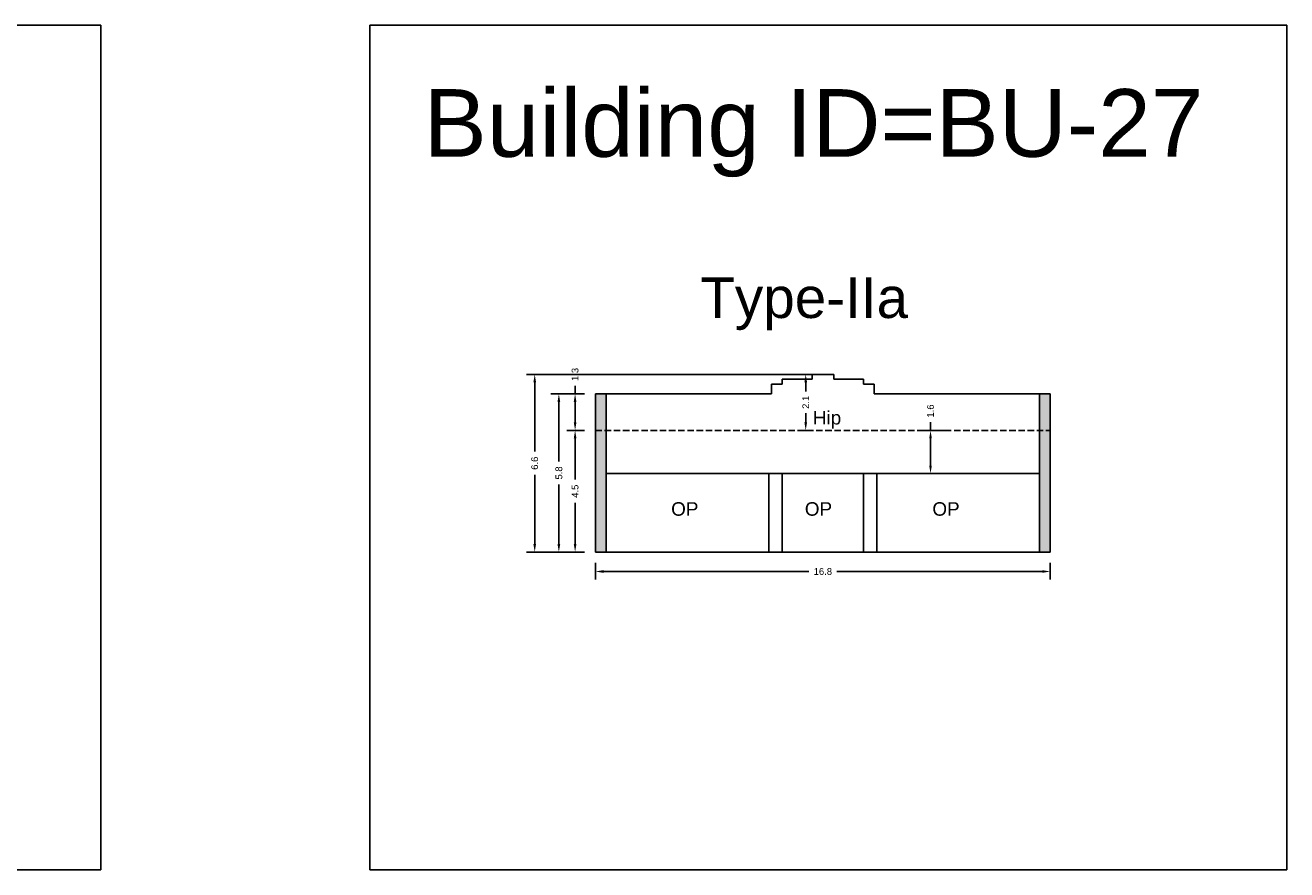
# Model space of a CAD drawing. Header units: metres. Extents: x 3416649 to 3417093, y -6712874 to -6712690.
# Tile 33 of 45: x 3416906 to 3416952, y -6712798 to -6712766. Entities that reach past the tile are written whole.
import ezdxf

# ---------------------------------------------------------------- set-up
doc = ezdxf.new("R2010")
doc.units = ezdxf.units.M
doc.linetypes.add('ACAD_ISO02W100', pattern=[15, 12, -3])
doc.layers.add('Dotted', color=7, linetype='ACAD_ISO02W100', plot=False)
doc.styles.get("Standard").update_dxf_attribs({"font": 'arial.ttf'})
doc.dimstyles.new('ISO-25', dxfattribs={"dimtxt": 0.25, "dimasz": 0.3, "dimexe": 0.3, "dimexo": 0.4, "dimgap": 0.2, "dimtad": 0, "dimdec": 1, "dimdsep": 46, "dimtxsty": 'Standard', "dimcen": 2.5, "dimadec": 0, "dimazin": 0, "dimtfac": 1, "dimtdec": 1, "dimtmove": 0, "dimatfit": 3, "dimfxl": 1, "dimarcsym": 0})

# ---------------------------------------------------------------- blocks, each defined once
blk = doc.blocks.new('*D229')
at = {"color": 0, "lineweight": -2, "transparency": 16777216}
for p, q in [((3416926.279, -6712781.41), (3416925.629, -6712781.41)), ((3416925.929, -6712781.71), (3416925.929, -6712783.226)), ((3416925.929, -6712785.61), (3416925.929, -6712784.093)), ((3416926.279, -6712785.91), (3416925.629, -6712785.91))]:
    blk.add_line(p, q, dxfattribs=at)
at = {"color": 0, "transparency": 16777216}
for points in [[(3416925.879, -6712781.71), (3416925.979, -6712781.71), (3416925.929, -6712781.41)], [(3416925.879, -6712785.61), (3416925.979, -6712785.61), (3416925.929, -6712785.91)]]:
    blk.add_solid(points, dxfattribs=at)
at = {"layer": 'Defpoints', "color": 0, "transparency": 16777216}
for p in [(3416925.929, -6712781.41), (3416926.679, -6712781.41), (3416926.679, -6712785.91)]:
    blk.add_point(p, dxfattribs=at)
at = {"color": 0, "transparency": 16777216, "insert": (3416925.929, -6712783.66), "char_height": 0.25, "attachment_point": 5, "rotation": 90}
blk.add_mtext('4.5', dxfattribs=at)
blk = doc.blocks.new('*D230')
at = {"color": 0, "lineweight": -2, "transparency": 16777216}
for p, q in [((3416925.929, -6712780.06), (3416925.929, -6712779.76)), ((3416926.279, -6712780.06), (3416925.629, -6712780.06)), ((3416925.929, -6712781.11), (3416925.929, -6712780.36)), ((3416926.279, -6712781.41), (3416925.629, -6712781.41))]:
    blk.add_line(p, q, dxfattribs=at)
at = {"color": 0, "transparency": 16777216}
for points in [[(3416925.879, -6712780.36), (3416925.979, -6712780.36), (3416925.929, -6712780.06)], [(3416925.879, -6712781.11), (3416925.979, -6712781.11), (3416925.929, -6712781.41)]]:
    blk.add_solid(points, dxfattribs=at)
at = {"layer": 'Defpoints', "color": 0, "transparency": 16777216}
for p in [(3416925.929, -6712780.06), (3416926.679, -6712780.06), (3416926.679, -6712781.41)]:
    blk.add_point(p, dxfattribs=at)
at = {"color": 0, "transparency": 16777216, "insert": (3416925.929, -6712779.344), "char_height": 0.25, "attachment_point": 5, "rotation": 90}
blk.add_mtext('1.3', dxfattribs=at)
blk = doc.blocks.new('*D231')
at = {"color": 0, "lineweight": -2, "transparency": 16777216}
for p, q in [((3416934.689, -6712779.34), (3416934.156, -6712779.34)), ((3416934.456, -6712779.64), (3416934.456, -6712779.969)), ((3416934.456, -6712781.11), (3416934.456, -6712780.78)), ((3416934.689, -6712781.41), (3416934.156, -6712781.41))]:
    blk.add_line(p, q, dxfattribs=at)
at = {"color": 0, "transparency": 16777216}
for points in [[(3416934.406, -6712779.64), (3416934.506, -6712779.64), (3416934.456, -6712779.34)], [(3416934.406, -6712781.11), (3416934.506, -6712781.11), (3416934.456, -6712781.41)]]:
    blk.add_solid(points, dxfattribs=at)
at = {"layer": 'Defpoints', "color": 0, "transparency": 16777216}
for p in [(3416935.089, -6712779.34), (3416934.456, -6712781.41), (3416935.089, -6712781.41)]:
    blk.add_point(p, dxfattribs=at)
at = {"color": 0, "transparency": 16777216, "insert": (3416934.456, -6712780.375), "char_height": 0.25, "attachment_point": 5, "rotation": 90}
blk.add_mtext('2.1', dxfattribs=at)
blk = doc.blocks.new('*D232')
at = {"color": 0, "lineweight": -2, "transparency": 16777216}
for p, q in [((3416926.279, -6712780.06), (3416925.029, -6712780.06)), ((3416925.329, -6712780.36), (3416925.329, -6712782.557)), ((3416925.329, -6712785.61), (3416925.329, -6712783.413)), ((3416926.279, -6712785.91), (3416925.029, -6712785.91))]:
    blk.add_line(p, q, dxfattribs=at)
at = {"color": 0, "transparency": 16777216}
for points in [[(3416925.279, -6712780.36), (3416925.379, -6712780.36), (3416925.329, -6712780.06)], [(3416925.279, -6712785.61), (3416925.379, -6712785.61), (3416925.329, -6712785.91)]]:
    blk.add_solid(points, dxfattribs=at)
at = {"layer": 'Defpoints', "color": 0, "transparency": 16777216}
for p in [(3416925.329, -6712780.06), (3416926.679, -6712780.06), (3416926.679, -6712785.91)]:
    blk.add_point(p, dxfattribs=at)
at = {"color": 0, "transparency": 16777216, "insert": (3416925.329, -6712782.985), "char_height": 0.25, "attachment_point": 5, "rotation": 90}
blk.add_mtext('5.8', dxfattribs=at)
blk = doc.blocks.new('*D233')
at = {"color": 0, "lineweight": -2, "transparency": 16777216}
for p, q in [((3416934.289, -6712779.34), (3416924.136, -6712779.34)), ((3416924.436, -6712779.64), (3416924.436, -6712782.197)), ((3416924.436, -6712785.61), (3416924.436, -6712783.053)), ((3416926.279, -6712785.91), (3416924.136, -6712785.91))]:
    blk.add_line(p, q, dxfattribs=at)
at = {"color": 0, "transparency": 16777216}
for points in [[(3416924.386, -6712779.64), (3416924.486, -6712779.64), (3416924.436, -6712779.34)], [(3416924.386, -6712785.61), (3416924.486, -6712785.61), (3416924.436, -6712785.91)]]:
    blk.add_solid(points, dxfattribs=at)
at = {"layer": 'Defpoints', "color": 0, "transparency": 16777216}
for p in [(3416924.436, -6712779.34), (3416934.689, -6712779.34), (3416926.679, -6712785.91)]:
    blk.add_point(p, dxfattribs=at)
at = {"color": 0, "transparency": 16777216, "insert": (3416924.436, -6712782.625), "char_height": 0.25, "attachment_point": 5, "rotation": 90}
blk.add_mtext('6.6', dxfattribs=at)
blk = doc.blocks.new('*D234')
at = {"color": 0, "lineweight": -2, "transparency": 16777216}
for p, q in [((3416926.679, -6712786.31), (3416926.679, -6712786.927)), ((3416943.499, -6712786.31), (3416943.499, -6712786.927)), ((3416926.979, -6712786.627), (3416934.576, -6712786.627)), ((3416943.199, -6712786.627), (3416935.602, -6712786.627))]:
    blk.add_line(p, q, dxfattribs=at)
at = {"color": 0, "transparency": 16777216}
for points in [[(3416926.979, -6712786.577), (3416926.979, -6712786.677), (3416926.679, -6712786.627)], [(3416943.199, -6712786.577), (3416943.199, -6712786.677), (3416943.499, -6712786.627)]]:
    blk.add_solid(points, dxfattribs=at)
at = {"layer": 'Defpoints', "color": 0, "transparency": 16777216}
for p in [(3416926.679, -6712785.91), (3416943.499, -6712785.91), (3416943.499, -6712786.627)]:
    blk.add_point(p, dxfattribs=at)
at = {"color": 0, "transparency": 16777216, "insert": (3416935.089, -6712786.627), "char_height": 0.25, "attachment_point": 5}
blk.add_mtext('16.8', dxfattribs=at)
blk = doc.blocks.new('*D235')
at = {"color": 0, "lineweight": -2, "transparency": 16777216}
for p, q in [((3416939.64, -6712781.41), (3416938.77, -6712781.41)), ((3416939.07, -6712781.41), (3416939.07, -6712781.11)), ((3416939.07, -6712782.71), (3416939.07, -6712781.71)), ((3416939.64, -6712783.01), (3416938.77, -6712783.01))]:
    blk.add_line(p, q, dxfattribs=at)
at = {"color": 0, "transparency": 16777216}
for points in [[(3416939.02, -6712781.71), (3416939.12, -6712781.71), (3416939.07, -6712781.41)], [(3416939.02, -6712782.71), (3416939.12, -6712782.71), (3416939.07, -6712783.01)]]:
    blk.add_solid(points, dxfattribs=at)
at = {"layer": 'Defpoints', "color": 0, "transparency": 16777216}
for p in [(3416939.07, -6712781.41), (3416940.04, -6712781.41), (3416940.04, -6712783.01)]:
    blk.add_point(p, dxfattribs=at)
at = {"color": 0, "transparency": 16777216, "insert": (3416939.07, -6712780.694), "char_height": 0.25, "attachment_point": 5, "rotation": 90}
blk.add_mtext('1.6', dxfattribs=at)

msp = doc.modelspace()

# ---------------------------------------------------------------- hatches: boundary and pattern name
h = msp.add_hatch(color=256)
h.dxf.hatch_style = 1
h.paths.add_polyline_path([(3416943.499, -6712781.41), (3416943.099, -6712781.41), (3416943.099, -6712785.91), (3416943.499, -6712785.91)])
h.paths.add_polyline_path([(3416943.499, -6712780.06), (3416943.099, -6712780.06), (3416943.099, -6712781.41), (3416943.499, -6712781.41)])
h.paths.add_polyline_path([(3416927.079, -6712780.06), (3416926.679, -6712780.06), (3416926.679, -6712781.41), (3416927.079, -6712781.41)])
h.paths.add_polyline_path([(3416927.079, -6712781.41), (3416926.679, -6712781.41), (3416926.679, -6712785.91), (3416927.079, -6712785.91)])

# ---------------------------------------------------------------- linework, layer by layer
for points in [[(3416872.269, -6712766.438), (3416908.393, -6712766.438), (3416908.393, -6712797.649), (3416872.269, -6712797.649)], [(3416918.344, -6712766.438), (3416952.241, -6712766.438), (3416952.241, -6712797.649), (3416918.344, -6712797.649)], [(3416933.089, -6712783.01), (3416927.079, -6712783.01), (3416927.079, -6712785.91), (3416933.089, -6712785.91)], [(3416933.589, -6712783.01), (3416936.589, -6712783.01), (3416936.589, -6712785.91), (3416933.589, -6712785.91)]]:
    msp.add_lwpolyline(points, close=True)
for points in [[(3416933.589, -6712779.52), (3416933.589, -6712779.7)], [(3416933.589, -6712779.52), (3416934.689, -6712779.52)], [(3416934.689, -6712779.34), (3416935.489, -6712779.34)], [(3416934.689, -6712779.34), (3416934.689, -6712779.52)], [(3416935.489, -6712779.34), (3416935.489, -6712779.52)], [(3416935.489, -6712779.52), (3416936.589, -6712779.52)], [(3416936.589, -6712779.52), (3416936.589, -6712779.7)], [(3416933.189, -6712779.7), (3416933.189, -6712780.06)], [(3416933.589, -6712779.7), (3416933.189, -6712779.7)], [(3416936.589, -6712779.7), (3416936.989, -6712779.7)], [(3416936.989, -6712779.7), (3416936.989, -6712780.06)], [(3416926.679, -6712780.06), (3416933.189, -6712780.06)], [(3416926.679, -6712780.06), (3416926.679, -6712785.91)], [(3416927.079, -6712780.06), (3416927.079, -6712785.91)], [(3416936.989, -6712780.06), (3416943.499, -6712780.06)], [(3416943.099, -6712780.06), (3416943.099, -6712785.91)], [(3416943.499, -6712780.06), (3416943.499, -6712785.91)], [(3416927.079, -6712783.01), (3416943.099, -6712783.01)], [(3416933.089, -6712785.91), (3416933.089, -6712783.01)], [(3416933.589, -6712785.91), (3416933.589, -6712783.01)], [(3416936.589, -6712785.91), (3416936.589, -6712783.01)], [(3416937.089, -6712785.91), (3416937.089, -6712783.01)], [(3416926.679, -6712785.91), (3416943.499, -6712785.91)]]:
    msp.add_lwpolyline(points)
at = {"layer": 'Dotted', "ltscale": 0.02}
msp.add_lwpolyline([(3416926.679, -6712781.41), (3416943.499, -6712781.41)], dxfattribs=at)

# ---------------------------------------------------------------- texts
at = {"attachment_point": 1}
for s, width, heights, insert, char_height in [('Building ID=BU-27', 67.86454, [0.517], (3416920.333, -6712768.799), 2.5), ('Type-IIa', 9.99112, [0.517], (3416930.557, -6712775.757), 1.5), ('Hip', 1.17554, [0], (3416934.719, -6712780.693), 0.5), ('OP', 1.17554, [0], (3416929.48, -6712784.065), 0.5), ('OP', 1.17554, [0], (3416934.422, -6712784.065), 0.5), ('OP', 1.17554, [0], (3416939.138, -6712784.065), 0.5)]:
    msp.add_mtext_dynamic_manual_height_columns(s, width=width, gutter_width=12.5, heights=heights, dxfattribs=dict(at, insert=insert, char_height=char_height))

# ---------------------------------------------------------------- dimensions: what is measured, and where the dimension line sits
for base, p1, p2, picture, middle in [((3416924.436, -6712779.34), (3416926.679, -6712785.91), (3416934.689, -6712779.34), '*D233', (3416924.436, -6712782.625)), ((3416925.929482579, -6712780.05992015), (3416926.679202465, -6712781.409920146), (3416926.679202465, -6712780.059920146), '*D230', (3416925.929482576, -6712779.344111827)), ((3416934.456, -6712781.41), (3416935.089, -6712779.34), (3416935.089, -6712781.41), '*D231', (3416934.456, -6712780.375)), ((3416925.329462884, -6712780.05992015), (3416926.679202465, -6712785.909920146), (3416926.679202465, -6712780.059920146), '*D232', (3416925.329462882, -6712782.984920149)), ((3416939.07, -6712781.41), (3416940.04, -6712783.01), (3416940.04, -6712781.41), '*D235', (3416939.07, -6712780.694)), ((3416925.929, -6712781.41), (3416926.679, -6712785.91), (3416926.679, -6712781.41), '*D229', (3416925.929, -6712783.66))]:
    dim = msp.add_linear_dim(base=base, p1=p1, p2=p2, angle=90, dimstyle='ISO-25')
    dim.commit()
    dim.dimension.update_dxf_attribs({"geometry": picture, "text_midpoint": middle})
dim = msp.add_linear_dim(base=(3416943.499, -6712786.627), p1=(3416926.679, -6712785.91), p2=(3416943.499, -6712785.91), dimstyle='ISO-25')
dim.commit()
dim.dimension.update_dxf_attribs({"geometry": '*D234', "text_midpoint": (3416935.089, -6712786.627)})

doc.saveas('drawing.dxf')
